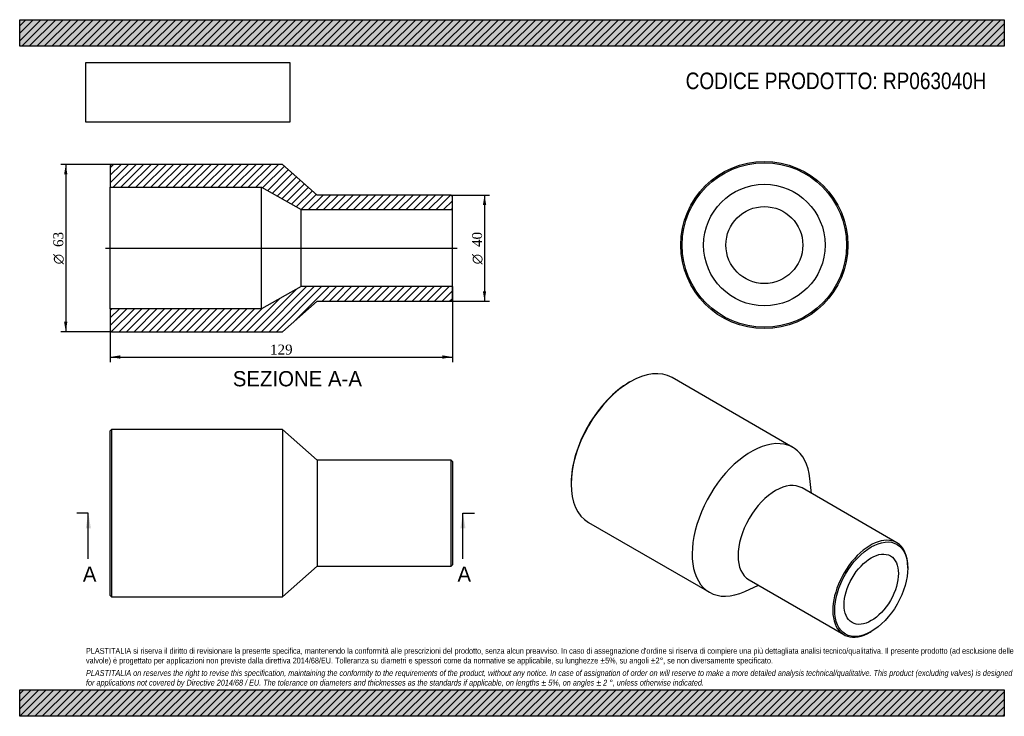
# Model space of a CAD drawing. Header units: millimetres. Extents: x 0 to 371, y 0 to 263.
import ezdxf
from ezdxf.enums import TextEntityAlignment as Align
from ezdxf.lldxf.tags import DXFTag

# ---------------------------------------------------------------- set-up
doc = ezdxf.new("R2010")
doc.units = ezdxf.units.MM
doc.header["$LTSCALE"] = 1.25
for name, color, linetype in [('Default', 7, 'Continuous'), ('DV4_Default', 7, 'Continuous'), ('RP063040H', 7, 'Continuous')]:
    doc.layers.add(name, color=color, linetype=linetype)
doc.styles.add('SEACAD_Solid_Edge_ANSI', font='seans.ttf')
doc.styles.add('SEACAD_Solid_Edge_ANSI1_Symbols', font='semeca1.ttf')
doc.styles.add('SEACAD_Times_New_Roman', font='times.ttf')
tags = doc.linetypes.add('CENTER2', pattern=[28.575, 19.05, -3.175, 3.175, -3.175]).pattern_tags.tags
tags[10:11] = [DXFTag(74, 4), DXFTag(75, 0), DXFTag(340, '0'), DXFTag(46, 0.0), DXFTag(50, 0.0), DXFTag(44, 0.0), DXFTag(45, 0.0)]
tags[8:9] = [DXFTag(74, 4), DXFTag(75, 0), DXFTag(340, '0'), DXFTag(46, 0.0), DXFTag(50, 0.0), DXFTag(44, 0.0), DXFTag(45, 0.0)]
tags[6:7] = [DXFTag(74, 4), DXFTag(75, 0), DXFTag(340, '0'), DXFTag(46, 0.0), DXFTag(50, 0.0), DXFTag(44, 0.0), DXFTag(45, 0.0)]
tags[4:5] = [DXFTag(74, 4), DXFTag(75, 0), DXFTag(340, '0'), DXFTag(46, 0.0), DXFTag(50, 0.0), DXFTag(44, 0.0), DXFTag(45, 0.0)]
doc.dimstyles.new('ANSImm', dxfattribs={"dimtxt": 3.75, "dimasz": 3.75, "dimexe": 1.875, "dimexo": 0, "dimgap": 0.9375, "dimtad": 1, "dimdsep": 46, "dimtxsty": 'SEACAD_Times_New_Roman', "dimblk1": '_SE_FILLED', "dimblk2": '_SE_FILLED', "dimsah": 1, "dimcen": 1.875, "dimazin": 0, "dimtfac": 0.85, "dimtdec": 3, "dimtofl": 0, "dimtmove": 0, "dimatfit": 3, "dimfxl": 1, "dimarcsym": 0})
picture_1 = doc.add_image_def('image1.jpg', size_in_pixel=(4302, 1260))

# ---------------------------------------------------------------- blocks, each defined once
blk = doc.blocks.new('SE')
at = {"layer": 'RP063040H', "color": 7, "linetype": 'Continuous'}
for p, q in [((34.65, 108.06), (34.15, 107.56)), ((34.65, 108.06), (34.65, 45.06)), ((99.15, 108.06), (34.65, 108.06)), ((99.15, 108.06), (99.15, 45.06)), ((112.15, 96.56), (99.15, 108.06)), ((34.15, 45.56), (34.15, 107.56)), ((112.15, 96.56), (112.15, 56.56)), ((162.65, 96.56), (112.15, 96.56)), ((162.65, 56.56), (162.65, 96.56)), ((163.15, 96.06), (162.65, 96.56)), ((163.15, 96.06), (163.15, 57.06)), ((99.15, 45.06), (112.15, 56.56)), ((112.15, 56.56), (162.65, 56.56)), ((162.65, 56.56), (163.15, 57.06)), ((34.15, 45.56), (34.65, 45.06)), ((34.65, 45.06), (99.15, 45.06))]:
    blk.add_line(p, q, dxfattribs=at)
blk = doc.blocks.new('SE1')
at = {"layer": 'RP063040H', "color": 7, "linetype": 'Continuous'}
for p, q in [((291.57, 101.29), (245.97, 127.62)), ((230.22, 126.06), (229.86, 125.86)), ((298.53, 84), (297.96, 89.61)), ((207.94, 87.89), (207.94, 87.48)), ((330.73, 65.41), (295.02, 86.03)), ((214.47, 73.06), (260.07, 46.73)), ((334.87, 55.85), (334.87, 56.25)), ((273.39, 47.04), (278.53, 49.36)), ((275.02, 51.38), (310.73, 30.77)), ((320.73, 31.76), (321.08, 31.96))]:
    blk.add_line(p, q, dxfattribs=at)
for centre, major_axis, start_param, end_param in [((230.22, 100.34), (-15.75, -27.28), 3.141593, 6.283185), ((229.86, 100.55), (15.5, 26.85), 0.785398, 2.356195), ((275.82, 74.01), (-15.75, -27.28), 2.465798, 6.283185), ((285.02, 68.71), (-10, -17.32), 3.141593, 6.283185), ((320.73, 48.09), (10, 17.32), 0, 3.926991), ((320.73, 48.09), (10, 17.32), 5.497787, 6.283185), ((275.82, 74.01), (-15.75, -27.28), 0, 0.675795)]:
    blk.add_ellipse(centre, major_axis=major_axis, ratio=0.57735, start_param=start_param, end_param=end_param, dxfattribs=at)
for major_axis in [(-9.75, -16.89), (-7.25, -12.56)]:
    blk.add_ellipse((321.08, 47.88), major_axis=major_axis, ratio=0.57735, dxfattribs=at)
blk = doc.blocks.new('SE2')
at = {"layer": 'RP063040H', "color": 7, "linetype": 'Continuous'}
for radius in [31.5, 31, 22.9, 14.5]:
    blk.add_circle((280.78, 177.58), radius, dxfattribs=at)
blk = doc.blocks.new('SE4')
at = {"color": 7, "linetype": 'Continuous', "style": 'SEACAD_Solid_Edge_ANSI'}
blk.add_text('A', height=5.75, dxfattribs=at).set_placement((23.81, 56.44), align=Align.TOP_LEFT)
blk = doc.blocks.new('SE5')
at = {"color": 7, "linetype": 'Continuous', "style": 'SEACAD_Solid_Edge_ANSI'}
blk.add_text('A', height=5.75, dxfattribs=at).set_placement((165.06, 56.44), align=Align.TOP_LEFT)
blk = doc.blocks.new('SEANNOT_GROUP')
at = {"linetype": 'Continuous'}
blk.add_hatch(color=7, dxfattribs=at).paths.add_polyline_path([(26.84, 70.81), (25.88, 76.56), (24.92, 70.81)])
at = {"color": 7, "linetype": 'Continuous'}
blk.add_lwpolyline([(25.88, 59.31), (25.88, 76.56)], dxfattribs=at)
blk = doc.blocks.new('SEANNOT_GROUP1')
at = {"linetype": 'Continuous'}
blk.add_hatch(color=7, dxfattribs=at).paths.add_polyline_path([(168.09, 70.81), (167.13, 76.56), (166.17, 70.81)])
at = {"color": 7, "linetype": 'Continuous'}
blk.add_lwpolyline([(167.13, 59.31), (167.13, 76.56)], dxfattribs=at)
blk = doc.blocks.new('SE3')
at = {"layer": 'Default', "color": 7, "linetype": 'CENTER2'}
for p, q in [((25.88, 76.56), (21.57, 76.56)), ((167.13, 76.56), (171.45, 76.56))]:
    blk.add_line(p, q, dxfattribs=at)
at = {"layer": 'Default', "color": 7, "linetype": 'CENTER2', "const_width": 0.0001}
blk.add_lwpolyline([(25.88, 76.56), (167.13, 76.56)], dxfattribs=at)
at = {"layer": 'Default'}
for name in ['SEANNOT_GROUP', 'SEANNOT_GROUP1', 'SE4', 'SE5']:
    blk.add_blockref(name, (0, 0), dxfattribs=at)
blk = doc.blocks.new('SE6')
at = {"layer": 'RP063040H', "linetype": 'Continuous'}
h = blk.add_hatch(dxfattribs=at)
h.set_pattern_fill('LINE', scale=0.62992, angle=45, style=0)
h.paths.add_polyline_path([(112.15, 196.44), (99.15, 207.94), (34.65, 207.94), (34.15, 207.44), (34.15, 199.34), (91.15, 199.34), (106.15, 190.94), (163.15, 190.94), (163.15, 195.94), (162.65, 196.44)])
h = blk.add_hatch(dxfattribs=at)
h.set_pattern_fill('LINE', scale=0.62992, angle=45, style=0)
h.paths.add_polyline_path([(99.15, 144.94), (112.15, 156.44), (162.65, 156.44), (163.15, 156.94), (163.15, 161.94), (106.15, 161.94), (91.15, 153.54), (34.15, 153.54), (34.15, 145.44), (34.65, 144.94)])
at = {"layer": 'DV4_Default', "color": 7, "linetype": 'CENTER2'}
blk.add_line((32.4, 176.44), (164.9, 176.44), dxfattribs=at)
at = {"layer": 'RP063040H', "color": 7, "linetype": 'Continuous'}
for p, q in [((34.15, 207.44), (34.65, 207.94)), ((99.15, 207.94), (34.65, 207.94)), ((112.15, 196.44), (99.15, 207.94)), ((34.15, 207.44), (34.15, 199.34)), ((34.15, 153.54), (34.15, 199.34)), ((34.15, 199.34), (91.15, 199.34)), ((91.15, 153.54), (91.15, 199.34)), ((91.15, 199.34), (106.15, 190.94)), ((162.65, 196.44), (112.15, 196.44)), ((162.65, 196.44), (163.15, 195.94)), ((163.15, 190.94), (163.15, 195.94)), ((106.15, 161.94), (106.15, 190.94)), ((106.15, 190.94), (163.15, 190.94)), ((163.15, 161.94), (163.15, 190.94)), ((106.15, 161.94), (91.15, 153.54)), ((163.15, 161.94), (106.15, 161.94)), ((163.15, 156.94), (163.15, 161.94)), ((99.15, 144.94), (112.15, 156.44)), ((112.15, 156.44), (162.65, 156.44)), ((163.15, 156.94), (162.65, 156.44)), ((91.15, 153.54), (34.15, 153.54)), ((34.15, 153.54), (34.15, 145.44)), ((34.65, 144.94), (34.15, 145.44)), ((34.65, 144.94), (99.15, 144.94))]:
    blk.add_line(p, q, dxfattribs=at)
blk = doc.blocks.new('GDimGGroup')
at = {"layer": 'Default', "linetype": 'Continuous'}
for points in [[(175.9, 192.69), (175.27, 196.44), (174.65, 192.69)], [(175.9, 160.19), (174.65, 160.19), (175.27, 156.44)]]:
    blk.add_hatch(color=7, dxfattribs=at).paths.add_polyline_path(points)
at = {"layer": 'Default', "color": 7, "linetype": 'Continuous'}
for p, q in [((162.65, 196.44), (177.15, 196.44)), ((175.27, 196.44), (175.27, 156.44)), ((162.65, 156.44), (177.15, 156.44))]:
    blk.add_line(p, q, dxfattribs=at)
for s, style, p in [('40', 'SEACAD_Times_New_Roman', (170.58, 176.86)), ('O', 'SEACAD_Solid_Edge_ANSI1_Symbols', (170.58, 170.33))]:
    blk.add_text(s, height=3.75, rotation=90, dxfattribs=dict(at, style=style)).set_placement(p, align=Align.TOP_LEFT)
blk = doc.blocks.new('GDimGGroup1')
at = {"layer": 'Default', "linetype": 'Continuous'}
for points in [[(16.74, 204.19), (17.99, 204.19), (17.36, 207.94)], [(16.74, 148.69), (17.36, 144.94), (17.99, 148.69)]]:
    blk.add_hatch(color=7, dxfattribs=at).paths.add_polyline_path(points)
at = {"layer": 'Default', "color": 7, "linetype": 'Continuous'}
for p, q in [((34.65, 207.94), (15.49, 207.94)), ((17.36, 207.94), (17.36, 144.94)), ((34.65, 144.94), (15.49, 144.94))]:
    blk.add_line(p, q, dxfattribs=at)
for s, style, p in [('63', 'SEACAD_Times_New_Roman', (12.68, 176.86)), ('O', 'SEACAD_Solid_Edge_ANSI1_Symbols', (12.68, 170.33))]:
    blk.add_text(s, height=3.75, rotation=90, dxfattribs=dict(at, style=style)).set_placement(p, align=Align.TOP_LEFT)
blk = doc.blocks.new('DMBLK113')
at = {"layer": 'Default', "linetype": 'Continuous'}
for points in [[(37.9, 134.76), (37.9, 136.01), (34.15, 135.38)], [(159.4, 134.76), (163.15, 135.38), (159.4, 136.01)]]:
    blk.add_hatch(color=7, dxfattribs=at).paths.add_polyline_path(points)
at = {"layer": 'Default', "color": 7, "linetype": 'Continuous'}
for p, q in [((163.15, 161.94), (163.15, 133.51)), ((34.15, 153.54), (34.15, 133.51)), ((34.15, 135.38), (163.15, 135.38))]:
    blk.add_line(p, q, dxfattribs=at)
at = {"layer": 'Default', "color": 7, "linetype": 'Continuous', "style": 'SEACAD_Times_New_Roman'}
blk.add_text('129', height=3.75, dxfattribs=at).set_placement((94.38, 140.07), align=Align.TOP_LEFT)
blk = doc.blocks.new('_SE_FILLED')
at = {"color": 0}
blk.add_line((0, 0), (-1, 0), dxfattribs=at)
blk.add_solid([(0, 0), (-1, -0.1665), (-1, 0.1665), (0, 0)], dxfattribs=at)

msp = doc.modelspace()

# ---------------------------------------------------------------- hatches: boundary and pattern name
at = {"layer": 'Default', "linetype": 'Continuous'}
h = msp.add_hatch(dxfattribs=at)
h.set_pattern_fill('LINE', scale=0.62992, angle=45, style=0)
h.paths.add_polyline_path([(371.25, 252.5), (371.25, 262.5), (0, 262.5), (0, 252.5)])
for points in [[(371.25, 252.5), (371.25, 262.5), (0, 262.5), (0, 252.5)], [(371.25, 0), (371.25, 10), (0, 10), (0, 0)]]:
    msp.add_hatch(color=7, dxfattribs=at).paths.add_polyline_path(points)
h = msp.add_hatch(dxfattribs=at)
h.set_pattern_fill('LINE', scale=0.62992, angle=45, style=0)
h.paths.add_polyline_path([(371.25, 0), (371.25, 10), (0, 10), (0, 0)])

# ---------------------------------------------------------------- linework, layer by layer
at = {"layer": 'Default', "color": 7, "linetype": 'Continuous'}
for p, q in [((0, 262.5), (371.25, 262.5)), ((0, 252.5), (0, 262.5)), ((371.25, 262.5), (371.25, 252.5)), ((371.25, 252.5), (0, 252.5)), ((0, 10), (371.25, 10)), ((0, 0), (0, 10)), ((371.25, 10), (371.25, 0)), ((371.25, 0), (0, 0))]:
    msp.add_line(p, q, dxfattribs=at)

# ---------------------------------------------------------------- block references
at = {"layer": 'Default'}
for name in ['GDimGGroup1', 'SE6', 'SE2', 'GDimGGroup', 'SE1', 'SE', 'SE3']:
    msp.add_blockref(name, (0, 0), dxfattribs=at)

# ---------------------------------------------------------------- texts
at = {"layer": 'Default', "color": 7, "linetype": 'Continuous', "style": 'SEACAD_Solid_Edge_ANSI'}
msp.add_text('SEZIONE A-A', height=5.75, dxfattribs=at).set_placement((80.353, 130.089), align=Align.TOP_LEFT)
at = {"layer": 'Default', "attachment_point": 1}
for s, insert, char_height, width in [('{\\fArial Narrow|b0||i0||c0|p34;\\C7;\\H6.25;\\W1.;CODICE PRODOTTO: RP063040H}', (251.111, 242.58), 6.25, 113.76848), ("{\\fArial Narrow|b0||i0||c0|p34;\\C7;\\H2.1875;\\W1.;PLASTITALIA si riserva il diritto di revisionare la presente specifica, mantenendo la conformità alle prescrizioni del prodotto, senza alcun preavviso. In caso di assegnazione d'ordine si riserva di compiere una più dettagliata analisi tecnico/qualitativa. Il presente prodotto (ad esclusione delle \\P}{\\fArial Narrow|b0||i0||c0|p34;\\C7;\\H2.1875;\\W1.;valvole) è progettato per applicazioni non previste dalla direttiva 2014/68/EU. Tolleranza su diametri e spessori come da normative se applicabile, su lunghezze ±5%, su angoli ±2°, se non diversamente specificato.\\P}{\\fArial Narrow|b0||i0||c0|p34;\\C7;\\H0.625;\\W1.;   \\P}{\\fArial Narrow|b0||i1||c0|p34;\\C7;\\H2.1875;\\W1.;PLASTITALIA on reserves the right to revise this specification, maintaining the conformity to the requirements of the product, without any notice. In case of assignation of order on will reserve to make a more detailed analysis technical/qualitative. This product (excluding valves) is designed \\P}{\\fArial Narrow|b0||i1||c0|p34;\\C7;\\H2.1875;\\W1.;for applications not covered by Directive 2014/68 / EU. The tolerance on diameters and thicknesses as the standards if applicable, on lengths ± 5%, on angles ± 2 °, unless otherwise indicated.\\P}", (25, 25.753), 2.1875, 321.25)]:
    msp.add_mtext(s, dxfattribs=dict(at, insert=insert, char_height=char_height, width=width))

# ---------------------------------------------------------------- dimensions: what is measured, and where the dimension line sits
at = {"layer": 'Default', "color": 7, "linetype": 'Continuous'}
dim = msp.add_linear_dim(base=(163.149, 135.384), p1=(34.149, 153.541), p2=(163.149, 161.941), text='\\A1;<>', dimstyle='ANSImm', dxfattribs=at)
dim.commit()
dim.dimension.update_dxf_attribs({"geometry": 'DMBLK113', "text_midpoint": (98.649, 135.384), "dimtype": 160})

# ---------------------------------------------------------------- pictures from other files: only their frames are drawn
image = msp.add_image(picture_1, insert=(25, 223.879), size_in_units=(76.821, 22.5))
image.dxf.flags = 7

doc.saveas('drawing.dxf')
